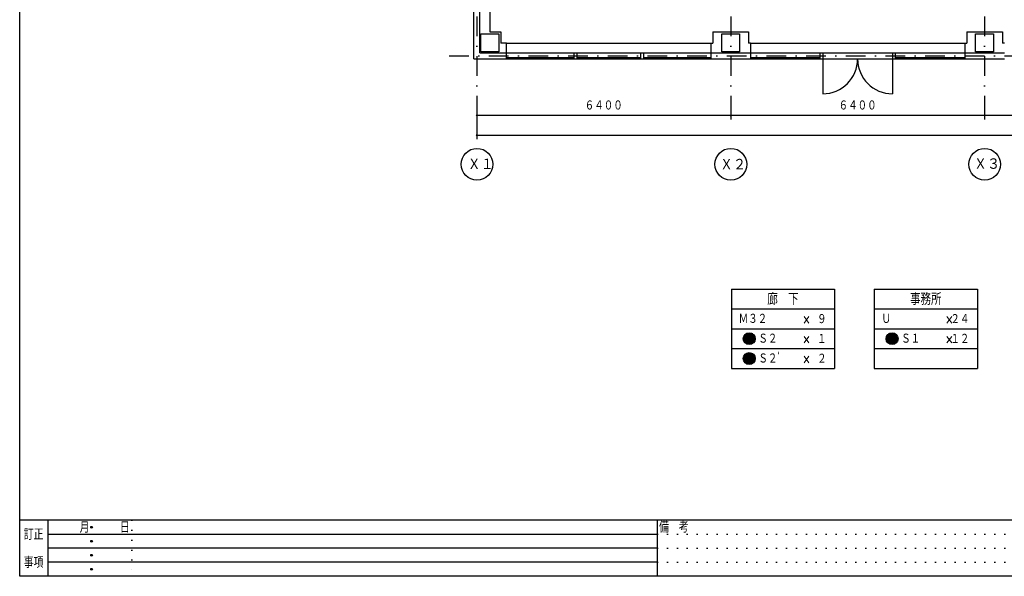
# Model space of a CAD drawing. Header units: inches. Extents: x -27921 to 27921, y -29700 to 19823.
# Tile 1 of 9: x -27921 to -3099, y -19823 to -5781. Entities that reach past the tile are written whole.
import ezdxf
from ezdxf.enums import TextEntityAlignment as Align

# ---------------------------------------------------------------- set-up
doc = ezdxf.new("R2010")
doc.units = ezdxf.units.IN
doc.header["$LTSCALE"] = 1000
doc.header["$MEASUREMENT"] = 0
doc.linetypes.add('DASHDOT', pattern=[1, 0.5, -0.25, 0, -0.25])
doc.linetypes.add('DOT', pattern=[0.25, 0, -0.25])
doc.layers.get('0').update_dxf_attribs({"color": 250, "linetype": 'CONTINUOUS'})
for name, color, linetype in [('KENCHIKU-025', 7, 'CONTINUOUS'), ('SONOTA-001', 7, 'CONTINUOUS'), ('SONOTA-002', 7, 'CONTINUOUS'), ('SONOTA-004', 7, 'CONTINUOUS'), ('SONOTA-008', 7, 'CONTINUOUS'), ('SONOTA-010', 7, 'CONTINUOUS'), ('SONOTA-011', 7, 'CONTINUOUS'), ('SONOTA-012', 7, 'CONTINUOUS'), ('SONOTA-013', 7, 'CONTINUOUS'), ('SONOTA-014', 7, 'CONTINUOUS'), ('SONOTA-016', 7, 'CONTINUOUS'), ('SONOTA-017', 7, 'CONTINUOUS')]:
    doc.layers.add(name, color=color, linetype=linetype)
doc.styles.add('txt', font='txt', dxfattribs={"width": 0.8, "bigfont": 'bigfont.shx'})

# ---------------------------------------------------------------- blocks, each defined once
blk = doc.blocks.new('Z0Dot')
at = {"color": 0, "linetype": 'ByBlock', "const_width": 0.5}
blk.add_lwpolyline([(-0.25, 0, 1), (0.25, 0, 1)], format="xyb", close=True, dxfattribs=at)
blk = doc.blocks.new('ZGroup29', base_point=(-397, -8296))
at = {"layer": 'SONOTA-013', "color": 5, "linetype": 'Continuous'}
for p, q in [((-16397, -7796), (-16397, -8796)), ((-16397, -8696), (15603, -8696))]:
    blk.add_line(p, q, dxfattribs=at)
at = {"layer": 'SONOTA-013', "color": 5, "linetype": 'Continuous', "xscale": 50, "yscale": 50, "zscale": 50, "rotation": 180}
blk.add_blockref('Z0Dot', (-16397, -8696), dxfattribs=at)
blk = doc.blocks.new('ZGroup30', base_point=(-397, -8046))
at = {"layer": 'SONOTA-013', "color": 5, "linetype": 'Continuous'}
for p, q in [((-16397, -7796), (-16397, -8296)), ((-9997, -7796), (-9997, -8296)), ((-3597, -7796), (-3597, -8296)), ((-9997, -8196), (-16397, -8196)), ((-3597, -8196), (-9997, -8196)), ((2803, -8196), (-3597, -8196))]:
    blk.add_line(p, q, dxfattribs=at)
at = {"layer": 'SONOTA-013', "color": 5, "linetype": 'Continuous', "xscale": 50, "yscale": 50, "zscale": 50, "rotation": 180}
for p in [(-16397, -8196), (-9997, -8196), (-3597, -8196)]:
    blk.add_blockref('Z0Dot', p, dxfattribs=at)
at = {"layer": 'SONOTA-013', "color": 5, "linetype": 'Continuous', "xscale": 50, "yscale": 50, "zscale": 50}
for p in [(-9997, -8196), (-3597, -8196)]:
    blk.add_blockref('Z0Dot', p, dxfattribs=at)
at = {"layer": 'SONOTA-013', "color": 7, "style": 'txt', "width": 0.8}
for p in [(-13197, -8146), (-6797, -8146)]:
    blk.add_text('６４００', height=250, dxfattribs=at).set_placement(p, align=Align.BOTTOM_CENTER)
blk = doc.blocks.new('ZGroup86', base_point=(-5928, -13829))
at = {"layer": 'SONOTA-001', "color": 6, "linetype": 'Continuous'}
for p, q in [((-5778, -13829), (-6078, -13829)), ((-5781, -13799), (-6075, -13799)), ((-5781, -13859), (-6075, -13859)), ((-5791, -13769), (-6066, -13769)), ((-5791, -13889), (-6066, -13889)), ((-5808, -13739), (-6048, -13739)), ((-5838, -13709), (-6018, -13709)), ((-5808, -13919), (-6048, -13919)), ((-5838, -13949), (-6018, -13949))]:
    blk.add_line(p, q, dxfattribs=at)
blk.add_circle((-5928, -13829), 150, dxfattribs=at)
blk = doc.blocks.new('ZGroup295', base_point=(-9528, -13829))
at = {"layer": 'SONOTA-001', "color": 6, "linetype": 'Continuous'}
for p, q in [((-9378, -13829), (-9678, -13829)), ((-9381, -13799), (-9675, -13799)), ((-9381, -13859), (-9675, -13859)), ((-9391, -13769), (-9666, -13769)), ((-9391, -13889), (-9666, -13889)), ((-9408, -13739), (-9648, -13739)), ((-9438, -13709), (-9618, -13709)), ((-9408, -13919), (-9648, -13919)), ((-9438, -13949), (-9618, -13949))]:
    blk.add_line(p, q, dxfattribs=at)
blk.add_circle((-9528, -13829), 150, dxfattribs=at)
blk = doc.blocks.new('ZGroup296', base_point=(-9528, -14329))
at = {"layer": 'SONOTA-001', "color": 6, "linetype": 'Continuous'}
for p, q in [((-9378, -14329), (-9678, -14329)), ((-9381, -14299), (-9675, -14299)), ((-9381, -14359), (-9675, -14359)), ((-9391, -14269), (-9666, -14269)), ((-9391, -14389), (-9666, -14389)), ((-9408, -14239), (-9648, -14239)), ((-9438, -14209), (-9618, -14209)), ((-9408, -14419), (-9648, -14419)), ((-9438, -14449), (-9618, -14449))]:
    blk.add_line(p, q, dxfattribs=at)
blk.add_circle((-9528, -14329), 150, dxfattribs=at)

msp = doc.modelspace()

# ---------------------------------------------------------------- linework, layer by layer
at = {"layer": 'SONOTA-002', "color": 7, "linetype": 'Continuous'}
for p, q in [((-9978, -12579), (-7378, -12579)), ((-9978, -12579), (-9978, -14579)), ((-7378, -12579), (-7378, -14579)), ((-6378, -12579), (-3778, -12579)), ((-6378, -12579), (-6378, -14579)), ((-3778, -12579), (-3778, -14579)), ((-9978, -13079), (-7378, -13079)), ((-6378, -13079), (-3778, -13079)), ((-9978, -13579), (-7378, -13579)), ((-6378, -13579), (-3778, -13579)), ((-9978, -14079), (-7378, -14079)), ((-6378, -14079), (-3778, -14079)), ((-9978, -14579), (-7378, -14579)), ((-6378, -14579), (-3778, -14579))]:
    msp.add_line(p, q, dxfattribs=at)
at = {"layer": 'SONOTA-004', "color": 96, "linetype": 'Continuous'}
for p, q in [((-15647, -6621), (-13947, -6621)), ((-13947, -6621), (-13947, -6771)), ((-13947, -6621), (-13877, -6621)), ((-13877, -6621), (-13877, -6771)), ((-13877, -6621), (-12267, -6621)), ((-12267, -6621), (-12267, -6771)), ((-12267, -6621), (-12197, -6621)), ((-12197, -6621), (-12197, -6771)), ((-12197, -6621), (-10497, -6621)), ((-9497, -6621), (-7747, -6621)), ((-7747, -6621), (-7747, -6771)), ((-7747, -6621), (-7677, -6621)), ((-7677, -6621), (-7677, -6771)), ((-7677, -6621), (-5917, -6621)), ((-5917, -6621), (-5847, -6621)), ((-5917, -6621), (-5917, -6771)), ((-5847, -6621), (-5847, -6771)), ((-5847, -6621), (-4097, -6621)), ((-15647, -6736), (-13947, -6736)), ((-15647, -6771), (-13947, -6771)), ((-13947, -6771), (-13877, -6771)), ((-13877, -6736), (-12267, -6736)), ((-13877, -6771), (-12267, -6771)), ((-12267, -6771), (-12197, -6771)), ((-12197, -6736), (-10497, -6736)), ((-12197, -6771), (-10497, -6771)), ((-9497, -6736), (-7747, -6736)), ((-9497, -6771), (-7747, -6771)), ((-7747, -6771), (-7677, -6771)), ((-7677, -6771), (-5917, -6771)), ((-7677, -6771), (-7677, -7651)), ((-5917, -6771), (-5847, -6771)), ((-5917, -6771), (-5917, -7651)), ((-5847, -6736), (-4097, -6736)), ((-5847, -6771), (-4097, -6771))]:
    msp.add_line(p, q, dxfattribs=at)
for centre, start, end in [((-7677, -6771), 270, 0), ((-5917, -6771), 180, 270)]:
    msp.add_arc(centre, 880, start, end, dxfattribs=at)
at = {"layer": 'SONOTA-008', "color": 176, "linetype": 'DASHDOT'}
for p, q in [((-16397, 13304), (-16397, -7796)), ((-9997, 13304), (-9997, -7796)), ((-3597, 13304), (-3597, -7796)), ((-17097, -6696), (16703, -6696))]:
    msp.add_line(p, q, dxfattribs=at)
at = {"layer": 'SONOTA-010', "color": 96, "linetype": 'Continuous'}
for p, q in [((-16292, -6141), (-15842, -6141)), ((-16292, -6591), (-16292, -6141)), ((-15842, -6141), (-15842, -6591)), ((-10222, -6141), (-9772, -6141)), ((-10222, -6591), (-10222, -6141)), ((-9772, -6141), (-9772, -6591)), ((-3822, -6141), (-3372, -6141)), ((-3822, -6591), (-3822, -6141)), ((-3372, -6141), (-3372, -6591)), ((-15842, -6591), (-16292, -6591)), ((-9772, -6591), (-10222, -6591)), ((-3372, -6591), (-3822, -6591))]:
    msp.add_line(p, q, dxfattribs=at)
at = {"layer": 'SONOTA-011', "color": 96, "linetype": 'Continuous'}
for p, q in [((-16322, -6621), (-16322, -4146)), ((-16322, -6621), (-15647, -6621)), ((-10497, -6621), (-9497, -6621)), ((-4097, -6621), (-3097, -6621))]:
    msp.add_line(p, q, dxfattribs=at)
at = {"layer": 'SONOTA-012', "color": 7, "linetype": 'Continuous'}
for centre in [(-16393, -9428), (-9993, -9428), (-3593, -9428)]:
    msp.add_circle(centre, 400, dxfattribs=at)
at = {"layer": 'SONOTA-014', "color": 96, "linetype": 'Continuous'}
for p, q in [((-16472, -6771), (-16472, -4146)), ((-16072, -4146), (-16072, -6091)), ((-16072, -6091), (-15792, -6091)), ((-15792, -6091), (-15792, -6371)), ((-10447, -6091), (-10447, -6371)), ((-10447, -6091), (-9547, -6091)), ((-9547, -6091), (-9547, -6371)), ((-4047, -6091), (-4047, -6371)), ((-4047, -6091), (-3147, -6091)), ((-3147, -6091), (-3147, -6371)), ((-15647, -6371), (-15792, -6371)), ((-15647, -6771), (-15647, -6371)), ((-10497, -6371), (-10497, -6771)), ((-10497, -6371), (-10447, -6371)), ((-9497, -6371), (-9547, -6371)), ((-9497, -6371), (-9497, -6771)), ((-4097, -6371), (-4097, -6771)), ((-4097, -6371), (-4047, -6371)), ((-3097, -6371), (-3147, -6371)), ((-16472, -6771), (-15647, -6771)), ((-10497, -6771), (-9497, -6771)), ((-4097, -6771), (-3097, -6771))]:
    msp.add_line(p, q, dxfattribs=at)
at = {"layer": 'SONOTA-016', "color": 96, "linetype": 'Continuous'}
for p, q in [((-15647, -6371), (-10497, -6371)), ((-9497, -6371), (-4097, -6371)), ((-9467, -6371), (-4127, -6371))]:
    msp.add_line(p, q, dxfattribs=at)
at = {"layer": 'SONOTA-017', "color": 7, "linetype": 'Continuous'}
for p, q in [((-27921, -19823), (-27921, 19823)), ((27921, -18409), (-27921, -18409)), ((-27214, -18409), (-27214, -19823)), ((-11840, -19823), (-11840, -18409)), ((27921, -19823), (-27921, -19823))]:
    msp.add_line(p, q, dxfattribs=at)
at = {"layer": 'SONOTA-017', "color": 5, "linetype": 'DOT'}
for p, q in [((-25092, -18409), (-25092, -19823)), ((-11840, -18763), (-1497, -18763)), ((-11840, -19116), (-1497, -19116)), ((-11840, -19470), (-1497, -19470))]:
    msp.add_line(p, q, dxfattribs=at)
at = {"layer": 'SONOTA-017', "color": 5, "linetype": 'Continuous'}
for p, q in [((-27214, -18763), (-11840, -18763)), ((-11840, -19116), (-27214, -19116)), ((-11840, -19470), (-27214, -19470))]:
    msp.add_line(p, q, dxfattribs=at)
at = {"layer": 'SONOTA-017', "color": 7, "linetype": 'Continuous'}
for centre in [(-26107, -18586), (-26107, -18939), (-26107, -19293), (-26107, -19646)]:
    msp.add_circle(centre, 23.2, dxfattribs=at)

# ---------------------------------------------------------------- block references
at = {"layer": 'KENCHIKU-025', "linetype": 'Continuous'}
for name, p in [('ZGroup29', (-397, -8296)), ('ZGroup30', (-397, -8046))]:
    msp.add_blockref(name, p, dxfattribs=at)
at = {"layer": 'SONOTA-001', "linetype": 'Continuous'}
for name, p in [('ZGroup295', (-9528, -13829)), ('ZGroup86', (-5928, -13829)), ('ZGroup296', (-9528, -14329))]:
    msp.add_blockref(name, p, dxfattribs=at)

# ---------------------------------------------------------------- texts
at = {"layer": 'SONOTA-002', "color": 7, "style": 'txt', "width": 0.8}
for s, height, p in [('廊\u3000下', 300, (-8678, -12829)), ('事務所', 300, (-5078, -12829)), ('\u3000×', 250, (-8205, -13335)), ('\u3000×', 250, (-4605, -13335)), ('\u3000×', 250, (-8205, -13835)), ('\u3000×', 250, (-4605, -13835)), ('\u3000×', 250, (-8205, -14335))]:
    msp.add_text(s, height=height, dxfattribs=at).set_placement(p, align=Align.MIDDLE_CENTER)
for s, p in [('Ｍ３２', (-9795, -13329)), ('Ｕ', (-6195, -13329)), ('Ｓ２', (-9299, -13829)), ('Ｓ１', (-5699, -13829)), ('Ｓ２’', (-9299, -14329))]:
    msp.add_text(s, height=250, dxfattribs=at).set_placement(p, align=Align.MIDDLE_LEFT)
for s, p in [('９', (-7578, -13335)), ('２４', (-3978, -13335)), ('１', (-7578, -13835)), ('１２', (-3978, -13835)), ('２', (-7578, -14335))]:
    msp.add_text(s, height=250, dxfattribs=at).set_placement(p, align=Align.MIDDLE_RIGHT)
at = {"layer": 'SONOTA-012', "color": 7, "style": 'txt'}
for s, p in [('Ｘ１', (-16628, -9428)), ('Ｘ２', (-10267, -9436)), ('Ｘ３', (-3864, -9422))]:
    msp.add_text(s, height=300, dxfattribs=at).set_placement(p, align=Align.MIDDLE_LEFT)
at = {"layer": 'SONOTA-017', "color": 7, "style": 'txt', "width": 0.8}
for s, height, p in [('訂正', 282.8, (-27818, -18763)), ('月', 283, (-26409, -18586)), ('日', 283, (-25394, -18586)), ('備\u3000考', 282.8, (-11803, -18579)), ('事項', 282.8, (-27818, -19470))]:
    msp.add_text(s, height=height, dxfattribs=at).set_placement(p, align=Align.MIDDLE_LEFT)

doc.saveas('drawing.dxf')
